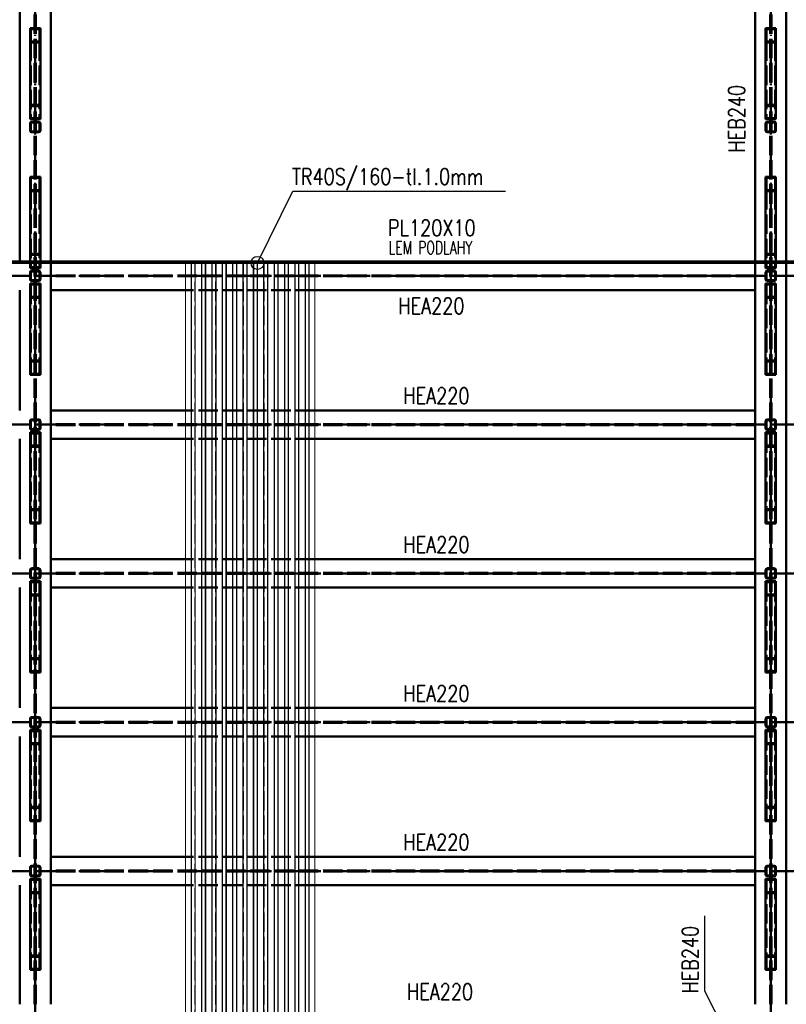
# Paper-space layout 'Layout1' of a CAD drawing. Extents: x -2 to 1033, y -36 to 596.
# Tile 9 of 60: x 184 to 302, y 98 to 250. Entities that reach past the tile are written whole.
import ezdxf

# ---------------------------------------------------------------- set-up
doc = ezdxf.new("R2010")
doc.units = 0
doc.linetypes.add('ACAD_ISO02W100', pattern=[15, 12, -3])
doc.linetypes.add('ACAD_ISO04W100', pattern=[30.5, 24, -3, 0.5, -3])
for name, color, linetype, lineweight in [('SS_2.ET-HALA_TaO-VESTAVBA_A1÷B2-P.NOSNIK', 172, 'CONTINUOUS', 50), ('SS_2.ET-HALA_TaO-VESTAVBA_A1÷B2-PODLAHA_LEM', 102, 'CONTINUOUS', 50), ('SS_2.ET-HALA_TaO-VESTAVBA_A1÷B2-TRAPEZ.PLECH', 153, 'CONTINUOUS', 18), ('SS_2.ET-HALA_TaO-VESTAVBA_A1÷B2-VAZBA', 200, 'CONTINUOUS', 50), ('SS_POPIS_PROFILU', 13, 'CONTINUOUS', 25), ('SS_SRAFY', 8, 'CONTINUOUS', 18)]:
    doc.layers.add(name, color=color, linetype=linetype, lineweight=lineweight)
doc.styles.add('romans.shx', font='romans.shx', dxfattribs={"height": 5})
pattern_1 = [(45, (-20.88442, -83.62095), (-0.044901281, 0.044901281), [])]

psp = doc.layouts.get("Layout1")

# ---------------------------------------------------------------- hatches: boundary and pattern name
at = {"layer": 'SS_SRAFY'}
h = psp.add_hatch(dxfattribs=at)
h.set_pattern_fill('ANSI31', color=5, scale=0.02, style=0)
h.set_pattern_definition(pattern_1)
h.paths.add_polyline_path([(186.8756, 234.1791), (185.7556, 234.1791, 0.41421356), (185.5156, 233.9391), (185.5156, 232.8191, 0.41421356), (185.7556, 232.5791), (186.8756, 232.5791, 0.41421356), (187.1156, 232.8191), (187.1156, 233.9391, 0.41421356)], flags=0)
h.paths.add_polyline_path([(186.9956, 233.9391), (186.9956, 232.8191, -0.41421356), (186.8756, 232.6991), (185.7556, 232.6991, -0.41421356), (185.6356, 232.8191), (185.6356, 233.9391, -0.41421356), (185.7556, 234.0591), (186.8756, 234.0591, -0.41421356)], flags=0)
h = psp.add_hatch(dxfattribs=at)
h.set_pattern_fill('ANSI31', color=5, scale=0.02, style=0)
h.set_pattern_definition(pattern_1)
h.paths.add_polyline_path([(299.3556, 234.1791, 0.41421356), (299.1156, 233.9391), (299.1156, 232.8191, 0.41421356), (299.3556, 232.5791), (300.4756, 232.5791, 0.41421356), (300.7156, 232.8191), (300.7156, 233.9391, 0.41421356), (300.4756, 234.1791)], flags=0)
h.paths.add_polyline_path([(299.3556, 234.0591), (300.4756, 234.0591, -0.41421356), (300.5956, 233.9391), (300.5956, 232.8191, -0.41421356), (300.4756, 232.6991), (299.3556, 232.6991, -0.41421356), (299.2356, 232.8191), (299.2356, 233.9391, -0.41421356)], flags=0)
h = psp.add_hatch(dxfattribs=at)
h.set_pattern_fill('ANSI31', color=5, scale=0.02, style=0)
h.set_pattern_definition(pattern_1)
h.paths.add_polyline_path([(185.7556, 211.1791, 0.41421356), (185.5156, 210.9391), (185.5156, 209.8191, 0.41421356), (185.7556, 209.5791), (186.8756, 209.5791, 0.41421356), (187.1156, 209.8191), (187.1156, 210.9391, 0.41421356), (186.8756, 211.1791)], flags=0)
h.paths.add_polyline_path([(185.7556, 211.0591), (186.8756, 211.0591, -0.41421356), (186.9956, 210.9391), (186.9956, 209.8191, -0.41421356), (186.8756, 209.6991), (185.7556, 209.6991, -0.41421356), (185.6356, 209.8191), (185.6356, 210.9391, -0.41421356)], flags=0)
h = psp.add_hatch(dxfattribs=at)
h.set_pattern_fill('ANSI31', color=5, scale=0.02, style=0)
h.set_pattern_definition(pattern_1)
h.paths.add_polyline_path([(299.3556, 211.1791, 0.41421356), (299.1156, 210.9391), (299.1156, 209.8191, 0.41421356), (299.3556, 209.5791), (300.4756, 209.5791, 0.41421356), (300.7156, 209.8191), (300.7156, 210.9391, 0.41421356), (300.4756, 211.1791)], flags=0)
h.paths.add_polyline_path([(299.3556, 211.0591), (300.4756, 211.0591, -0.41421356), (300.5956, 210.9391), (300.5956, 209.8191, -0.41421356), (300.4756, 209.6991), (299.3556, 209.6991, -0.41421356), (299.2356, 209.8191), (299.2356, 210.9391, -0.41421356)], flags=0)
h = psp.add_hatch(dxfattribs=at)
h.set_pattern_fill('ANSI31', color=5, scale=0.02, style=0)
h.set_pattern_definition(pattern_1)
h.paths.add_polyline_path([(186.8756, 188.1791), (185.7556, 188.1791, 0.41421356), (185.5156, 187.9391), (185.5156, 186.8191, 0.41421356), (185.7556, 186.5791), (186.8756, 186.5791, 0.41421356), (187.1156, 186.8191), (187.1156, 187.9391, 0.41421356)], flags=0)
h.paths.add_polyline_path([(186.9956, 187.9391), (186.9956, 186.8191, -0.41421356), (186.8756, 186.6991), (185.7556, 186.6991, -0.41421356), (185.6356, 186.8191), (185.6356, 187.9391, -0.41421356), (185.7556, 188.0591), (186.8756, 188.0591, -0.41421356)], flags=0)
h = psp.add_hatch(dxfattribs=at)
h.set_pattern_fill('ANSI31', color=5, scale=0.02, style=0)
h.set_pattern_definition(pattern_1)
h.paths.add_polyline_path([(300.4756, 188.1791), (299.3556, 188.1791, 0.41421356), (299.1156, 187.9391), (299.1156, 186.8191, 0.41421356), (299.3556, 186.5791), (300.4756, 186.5791, 0.41421356), (300.7156, 186.8191), (300.7156, 187.9391, 0.41421356)], flags=0)
h.paths.add_polyline_path([(300.5956, 187.9391), (300.5956, 186.8191, -0.41421356), (300.4756, 186.6991), (299.3556, 186.6991, -0.41421356), (299.2356, 186.8191), (299.2356, 187.9391, -0.41421356), (299.3556, 188.0591), (300.4756, 188.0591, -0.41421356)], flags=0)
h = psp.add_hatch(dxfattribs=at)
h.set_pattern_fill('ANSI31', color=5, scale=0.02, style=0)
h.set_pattern_definition(pattern_1)
h.paths.add_polyline_path([(186.8756, 165.1791), (185.7556, 165.1791, 0.41421356), (185.5156, 164.9391), (185.5156, 163.8191, 0.41421356), (185.7556, 163.5791), (186.8756, 163.5791, 0.41421356), (187.1156, 163.8191), (187.1156, 164.9391, 0.41421356)], flags=0)
h.paths.add_polyline_path([(186.9956, 164.9391), (186.9956, 163.8191, -0.41421356), (186.8756, 163.6991), (185.7556, 163.6991, -0.41421356), (185.6356, 163.8191), (185.6356, 164.9391, -0.41421356), (185.7556, 165.0591), (186.8756, 165.0591, -0.41421356)], flags=0)
h = psp.add_hatch(dxfattribs=at)
h.set_pattern_fill('ANSI31', color=5, scale=0.02, style=0)
h.set_pattern_definition(pattern_1)
h.paths.add_polyline_path([(299.3556, 165.1791, 0.41421356), (299.1156, 164.9391), (299.1156, 163.8191, 0.41421356), (299.3556, 163.5791), (300.4756, 163.5791, 0.41421356), (300.7156, 163.8191), (300.7156, 164.9391, 0.41421356), (300.4756, 165.1791)], flags=0)
h.paths.add_polyline_path([(299.3556, 165.0591), (300.4756, 165.0591, -0.41421356), (300.5956, 164.9391), (300.5956, 163.8191, -0.41421356), (300.4756, 163.6991), (299.3556, 163.6991, -0.41421356), (299.2356, 163.8191), (299.2356, 164.9391, -0.41421356)], flags=0)
h = psp.add_hatch(dxfattribs=at)
h.set_pattern_fill('ANSI31', color=5, scale=0.02, style=0)
h.set_pattern_definition(pattern_1)
h.paths.add_polyline_path([(186.8756, 142.1791), (185.7556, 142.1791, 0.41421356), (185.5156, 141.9391), (185.5156, 140.8191, 0.41421356), (185.7556, 140.5791), (186.8756, 140.5791, 0.41421356), (187.1156, 140.8191), (187.1156, 141.9391, 0.41421356)], flags=0)
h.paths.add_polyline_path([(186.9956, 141.9391), (186.9956, 140.8191, -0.41421356), (186.8756, 140.6991), (185.7556, 140.6991, -0.41421356), (185.6356, 140.8191), (185.6356, 141.9391, -0.41421356), (185.7556, 142.0591), (186.8756, 142.0591, -0.41421356)], flags=0)
h = psp.add_hatch(dxfattribs=at)
h.set_pattern_fill('ANSI31', color=5, scale=0.02, style=0)
h.set_pattern_definition(pattern_1)
h.paths.add_polyline_path([(300.4756, 142.1791), (299.3556, 142.1791, 0.41421356), (299.1156, 141.9391), (299.1156, 140.8191, 0.41421356), (299.3556, 140.5791), (300.4756, 140.5791, 0.41421356), (300.7156, 140.8191), (300.7156, 141.9391, 0.41421356)], flags=0)
h.paths.add_polyline_path([(300.5956, 141.9391), (300.5956, 140.8191, -0.41421356), (300.4756, 140.6991), (299.3556, 140.6991, -0.41421356), (299.2356, 140.8191), (299.2356, 141.9391, -0.41421356), (299.3556, 142.0591), (300.4756, 142.0591, -0.41421356)], flags=0)
h = psp.add_hatch(dxfattribs=at)
h.set_pattern_fill('ANSI31', color=5, scale=0.02, style=0)
h.set_pattern_definition(pattern_1)
h.paths.add_polyline_path([(185.7556, 119.1791, 0.41421356), (185.5156, 118.9391), (185.5156, 117.8191, 0.41421356), (185.7556, 117.5791), (186.8756, 117.5791, 0.41421356), (187.1156, 117.8191), (187.1156, 118.9391, 0.41421356), (186.8756, 119.1791)], flags=0)
h.paths.add_polyline_path([(185.7556, 119.0591), (186.8756, 119.0591, -0.41421356), (186.9956, 118.9391), (186.9956, 117.8191, -0.41421356), (186.8756, 117.6991), (185.7556, 117.6991, -0.41421356), (185.6356, 117.8191), (185.6356, 118.9391, -0.41421356)], flags=0)
h = psp.add_hatch(dxfattribs=at)
h.set_pattern_fill('ANSI31', color=5, scale=0.02, style=0)
h.set_pattern_definition(pattern_1)
h.paths.add_polyline_path([(300.4756, 119.1791), (299.3556, 119.1791, 0.41421356), (299.1156, 118.9391), (299.1156, 117.8191, 0.41421356), (299.3556, 117.5791), (300.4756, 117.5791, 0.41421356), (300.7156, 117.8191), (300.7156, 118.9391, 0.41421356)], flags=0)
h.paths.add_polyline_path([(300.5956, 118.9391), (300.5956, 117.8191, -0.41421356), (300.4756, 117.6991), (299.3556, 117.6991, -0.41421356), (299.2356, 117.8191), (299.2356, 118.9391, -0.41421356), (299.3556, 119.0591), (300.4756, 119.0591, -0.41421356)], flags=0)

# ---------------------------------------------------------------- linework, layer by layer
at = {"layer": 'SS_2.ET-HALA_TaO-VESTAVBA_A1÷B2-P.NOSNIK', "color": 3, "linetype": 'ACAD_ISO02W100', "ltscale": 0.25}
for p, q in [((297.5156, 212.3791), (297.5156, 212.5791)), ((297.5156, 210.4491), (188.7156, 210.4491)), ((297.5156, 210.3091), (188.7156, 210.3091)), ((229.5156, 208.1791), (209.5156, 208.1791)), ((229.5156, 189.5791), (209.5156, 189.5791)), ((297.5156, 187.4491), (188.7156, 187.4491)), ((297.5156, 187.3091), (188.7156, 187.3091)), ((229.5156, 185.1791), (209.5156, 185.1791)), ((229.5156, 166.5791), (209.5156, 166.5791)), ((297.5156, 164.4491), (188.7156, 164.4491)), ((297.5156, 164.3091), (188.7156, 164.3091)), ((229.5156, 162.1791), (209.5156, 162.1791)), ((229.5156, 143.5791), (209.5156, 143.5791)), ((297.5156, 141.4491), (188.7156, 141.4491)), ((297.5156, 141.3091), (188.7156, 141.3091)), ((229.5156, 139.1791), (209.5156, 139.1791)), ((229.5156, 120.5791), (209.5156, 120.5791)), ((297.5156, 118.4491), (188.7156, 118.4491)), ((297.5156, 118.3091), (188.7156, 118.3091)), ((229.5156, 116.1791), (209.5156, 116.1791))]:
    psp.add_line(p, q, dxfattribs=at)
at = {"layer": 'SS_2.ET-HALA_TaO-VESTAVBA_A1÷B2-P.NOSNIK', "color": 1, "linetype": 'Continuous', "ltscale": 0.25}
for p, q in [((297.5156, 208.1791), (297.5156, 212.3791)), ((209.5156, 208.1791), (188.7156, 208.1791)), ((297.5156, 208.1791), (229.5156, 208.1791)), ((209.5156, 189.5791), (188.7156, 189.5791)), ((297.5156, 189.5791), (229.5156, 189.5791)), ((297.5156, 185.1791), (297.5156, 189.5791)), ((209.5156, 185.1791), (188.7156, 185.1791)), ((297.5156, 185.1791), (229.5156, 185.1791)), ((209.5156, 166.5791), (188.7156, 166.5791)), ((297.5156, 166.5791), (229.5156, 166.5791)), ((297.5156, 162.1791), (297.5156, 166.5791)), ((209.5156, 162.1791), (188.7156, 162.1791)), ((297.5156, 162.1791), (229.5156, 162.1791)), ((209.5156, 143.5791), (188.7156, 143.5791)), ((297.5156, 143.5791), (229.5156, 143.5791)), ((297.5156, 139.1791), (297.5156, 143.5791)), ((209.5156, 139.1791), (188.7156, 139.1791)), ((297.5156, 139.1791), (229.5156, 139.1791)), ((209.5156, 120.5791), (188.7156, 120.5791)), ((297.5156, 120.5791), (229.5156, 120.5791)), ((297.5156, 116.1791), (297.5156, 120.5791)), ((209.5156, 116.1791), (188.7156, 116.1791)), ((297.5156, 116.1791), (229.5156, 116.1791))]:
    psp.add_line(p, q, dxfattribs=at)
at = {"layer": 'SS_2.ET-HALA_TaO-VESTAVBA_A1÷B2-P.NOSNIK', "color": 7, "linetype": 'ACAD_ISO04W100', "ltscale": 0.25}
for p, q in [((72.7156, 210.3791), (186.3156, 210.3791)), ((186.3156, 210.3791), (299.9156, 210.3791)), ((299.9156, 210.3791), (413.6156, 210.3791)), ((72.7156, 187.3791), (186.3156, 187.3791)), ((186.3156, 187.3791), (299.9156, 187.3791)), ((299.9156, 187.3791), (413.6156, 187.3791)), ((72.7156, 164.3791), (186.3156, 164.3791)), ((186.3156, 164.3791), (299.9156, 164.3791)), ((299.9156, 164.3791), (413.6156, 164.3791)), ((72.7156, 141.3791), (186.3156, 141.3791)), ((186.3156, 141.3791), (299.9156, 141.3791)), ((299.9156, 141.3791), (413.6156, 141.3791)), ((72.7156, 118.3791), (186.3156, 118.3791)), ((186.3156, 118.3791), (299.9156, 118.3791)), ((299.9156, 118.3791), (413.6156, 118.3791))]:
    psp.add_line(p, q, dxfattribs=at)
at = {"layer": 'SS_2.ET-HALA_TaO-VESTAVBA_A1÷B2-PODLAHA_LEM', "color": 1, "linetype": 'Continuous', "ltscale": 0.25}
for p, q in [((186.3156, 212.5791), (74.9156, 212.5791)), ((75.1156, 212.3791), (186.3156, 212.3791)), ((299.9156, 212.5791), (186.3156, 212.5791)), ((186.3156, 212.3791), (186.3156, 212.5791)), ((186.3156, 212.3791), (299.9156, 212.3791)), ((299.9156, 212.3791), (299.9156, 212.5791)), ((390.2856, 212.5791), (299.9156, 212.5791)), ((299.9156, 212.3791), (390.2856, 212.3791))]:
    psp.add_line(p, q, dxfattribs=at)
at = {"layer": 'SS_2.ET-HALA_TaO-VESTAVBA_A1÷B2-PODLAHA_LEM', "color": 7, "linetype": 'ACAD_ISO04W100', "ltscale": 0.25}
for p, q in [((186.3156, 212.5791), (74.9156, 212.5791)), ((299.9156, 212.5791), (186.3156, 212.5791)), ((390.2856, 212.5791), (299.9156, 212.5791))]:
    psp.add_line(p, q, dxfattribs=at)
at = {"layer": 'SS_2.ET-HALA_TaO-VESTAVBA_A1÷B2-PODLAHA_LEM', "color": 3, "linetype": 'ACAD_ISO02W100', "ltscale": 0.25}
for p, q in [((185.4956, 212.3791), (185.4956, 212.5791)), ((187.1356, 212.5791), (187.1356, 212.3791)), ((299.0956, 212.3791), (299.0956, 212.5791)), ((300.7356, 212.5791), (300.7356, 212.3791))]:
    psp.add_line(p, q, dxfattribs=at)
at = {"layer": 'SS_2.ET-HALA_TaO-VESTAVBA_A1÷B2-TRAPEZ.PLECH', "color": 5, "linetype": 'Continuous', "ltscale": 0.25}
for p, q in [((209.5156, 212.379), (209.5156, 63.9791)), ((210.3917, 212.379), (210.3917, 63.9791)), ((210.4567, 212.379), (210.4567, 63.9791)), ((210.9916, 212.379), (210.9916, 63.9791)), ((211.0394, 212.379), (211.0394, 63.9791)), ((211.9917, 212.379), (211.9917, 63.9791)), ((212.0396, 212.379), (212.0396, 63.9791)), ((212.5744, 212.379), (212.5744, 63.9791)), ((212.6394, 212.379), (212.6394, 63.9791)), ((213.5917, 212.379), (213.5917, 63.9791)), ((213.6567, 212.379), (213.6567, 63.9791)), ((214.1916, 212.379), (214.1916, 63.9791)), ((214.2394, 212.379), (214.2394, 63.9791)), ((215.1917, 212.379), (215.1917, 63.9791)), ((215.2396, 212.379), (215.2396, 63.9791)), ((215.7744, 212.379), (215.7744, 63.9791)), ((215.8394, 212.379), (215.8394, 63.9791)), ((216.7917, 212.379), (216.7917, 63.9791)), ((216.8567, 212.379), (216.8567, 63.9791)), ((217.3916, 212.379), (217.3916, 63.9791)), ((217.4394, 212.379), (217.4394, 63.9791)), ((218.3917, 212.379), (218.3917, 63.9791)), ((218.4396, 212.379), (218.4396, 63.9791)), ((218.9744, 212.379), (218.9744, 63.9791)), ((219.0394, 212.379), (219.0394, 63.9791)), ((219.9917, 212.379), (219.9917, 63.9791)), ((220.0567, 212.379), (220.0567, 63.9791)), ((220.5916, 212.379), (220.5916, 63.9791)), ((220.6394, 212.379), (220.6394, 63.9791)), ((221.5917, 212.379), (221.5917, 63.9791)), ((221.6396, 212.379), (221.6396, 63.9791)), ((222.1744, 212.379), (222.1744, 63.9791)), ((222.2394, 212.379), (222.2394, 63.9791)), ((223.1917, 212.379), (223.1917, 63.9791)), ((223.2567, 212.379), (223.2567, 63.9791)), ((223.7916, 212.379), (223.7916, 63.9791)), ((223.8394, 212.379), (223.8394, 63.9791)), ((224.7917, 212.379), (224.7917, 63.9791)), ((224.8396, 212.379), (224.8396, 63.9791)), ((225.3744, 212.379), (225.3744, 63.9791)), ((225.4394, 212.379), (225.4394, 63.9791)), ((226.3917, 212.379), (226.3917, 63.9791)), ((226.4567, 212.379), (226.4567, 63.9791)), ((226.9916, 212.379), (226.9916, 63.9791)), ((227.0394, 212.379), (227.0394, 63.9791)), ((227.9917, 212.379), (227.9917, 63.9791)), ((228.0396, 212.379), (228.0396, 63.9791)), ((228.5744, 212.379), (228.5744, 63.9791)), ((228.6394, 63.9791), (228.6394, 212.379)), ((229.5156, 63.9791), (229.5156, 212.379))]:
    psp.add_line(p, q, dxfattribs=at)
at = {"layer": 'SS_2.ET-HALA_TaO-VESTAVBA_A1÷B2-TRAPEZ.PLECH', "color": 5, "linetype": 'ACAD_ISO02W100', "ltscale": 0.25}
for p, q in [((210.4396, 63.9791), (210.4396, 212.379)), ((210.9744, 63.9791), (210.9744, 212.379)), ((212.0567, 63.9791), (212.0567, 212.379)), ((212.5916, 63.9791), (212.5916, 212.379)), ((213.6396, 63.9791), (213.6396, 212.379)), ((214.1744, 63.9791), (214.1744, 212.379)), ((215.2567, 63.9791), (215.2567, 212.379)), ((215.7916, 63.9791), (215.7916, 212.379)), ((216.8396, 63.9791), (216.8396, 212.379)), ((217.3744, 63.9791), (217.3744, 212.379)), ((218.4567, 63.9791), (218.4567, 212.379)), ((218.9916, 63.9791), (218.9916, 212.379)), ((220.0396, 63.9791), (220.0396, 212.379)), ((220.5744, 63.9791), (220.5744, 212.379)), ((221.6567, 63.9791), (221.6567, 212.379)), ((222.1916, 63.9791), (222.1916, 212.379)), ((223.2396, 63.9791), (223.2396, 212.379)), ((223.7744, 63.9791), (223.7744, 212.379)), ((224.8567, 63.9791), (224.8567, 212.379)), ((225.3916, 63.9791), (225.3916, 212.379)), ((226.4396, 63.9791), (226.4396, 212.379)), ((226.9744, 63.9791), (226.9744, 212.379)), ((228.0567, 63.9791), (228.0567, 212.379)), ((228.5916, 63.9791), (228.5916, 212.379))]:
    psp.add_line(p, q, dxfattribs=at)
at = {"layer": 'SS_2.ET-HALA_TaO-VESTAVBA_A1÷B2-VAZBA', "color": 7, "linetype": 'ACAD_ISO04W100', "ltscale": 0.25}
for p, q in [((186.3156, 322.9791), (186.3156, 95.3791)), ((299.9156, 322.9791), (299.9156, 95.3791)), ((186.3156, 233.3791), (186.3156, 247.5624)), ((299.9156, 233.3791), (299.9156, 247.5624)), ((186.3156, 210.3791), (186.3156, 224.5624)), ((299.9156, 210.3791), (299.9156, 224.5624)), ((186.3156, 210.3791), (186.3156, 196.1957)), ((299.9156, 210.3791), (299.9156, 196.1957)), ((186.3156, 187.3791), (186.3156, 173.1957)), ((299.9156, 187.3791), (299.9156, 173.1957)), ((186.3156, 164.3791), (186.3156, 150.1957)), ((299.9156, 164.3791), (299.9156, 150.1957)), ((186.3156, 141.3791), (186.3156, 127.1957)), ((299.9156, 141.3791), (299.9156, 127.1957)), ((186.3156, 118.3791), (186.3156, 104.1957)), ((299.9156, 118.3791), (299.9156, 104.1957))]:
    psp.add_line(p, q, dxfattribs=at)
at = {"layer": 'SS_2.ET-HALA_TaO-VESTAVBA_A1÷B2-VAZBA', "color": 1, "linetype": 'Continuous', "ltscale": 0.25}
for p, q in [((183.9156, 212.5791), (183.9156, 320.579)), ((188.7156, 212.5791), (188.7156, 320.579)), ((297.5156, 212.5791), (297.5156, 320.579)), ((302.3156, 212.5791), (302.3156, 320.579)), ((187.1156, 248.6704), (185.5156, 248.6704)), ((185.5156, 248.6704), (185.5156, 246.4543)), ((186.9956, 248.5042), (185.6356, 248.5042)), ((185.6356, 248.5042), (185.6356, 246.6205)), ((186.9956, 248.5042), (186.9956, 246.6205)), ((187.1156, 246.4543), (187.1156, 248.6704)), ((300.7156, 248.6704), (299.1156, 248.6704)), ((299.1156, 248.6704), (299.1156, 246.4543)), ((300.5956, 248.5042), (299.2356, 248.5042)), ((299.2356, 248.5042), (299.2356, 246.6205)), ((300.5956, 248.5042), (300.5956, 246.6205)), ((300.7156, 246.4543), (300.7156, 248.6704)), ((186.9956, 246.6205), (185.6356, 246.6205)), ((300.5956, 246.6205), (299.2356, 246.6205)), ((187.1156, 246.4543), (185.5156, 246.4543)), ((185.5156, 246.4543), (185.5156, 234.571)), ((187.1156, 234.571), (187.1156, 246.4543)), ((300.7156, 246.4543), (299.1156, 246.4543)), ((299.1156, 246.4543), (299.1156, 234.571)), ((300.7156, 234.571), (300.7156, 246.4543)), ((185.5156, 234.571), (187.1156, 234.571)), ((299.1156, 234.571), (300.7156, 234.571)), ((185.5156, 233.9391), (185.5156, 232.8191)), ((185.6356, 233.9391), (185.6356, 232.8191)), ((186.8756, 234.1791), (185.7556, 234.1791)), ((185.7556, 234.0591), (186.8756, 234.0591)), ((186.9956, 233.9391), (186.9956, 232.8191)), ((187.1156, 232.8191), (187.1156, 233.9391)), ((299.1156, 233.9391), (299.1156, 232.8191)), ((299.2356, 233.9391), (299.2356, 232.8191)), ((300.4756, 234.1791), (299.3556, 234.1791)), ((299.3556, 234.0591), (300.4756, 234.0591)), ((300.5956, 233.9391), (300.5956, 232.8191)), ((300.7156, 232.8191), (300.7156, 233.9391)), ((186.8756, 232.6991), (185.7556, 232.6991)), ((185.7556, 232.5791), (186.8756, 232.5791)), ((300.4756, 232.6991), (299.3556, 232.6991)), ((299.3556, 232.5791), (300.4756, 232.5791)), ((187.1156, 225.6704), (185.5156, 225.6704)), ((185.5156, 225.6704), (185.5156, 223.4543)), ((186.9956, 225.5042), (185.6356, 225.5042)), ((185.6356, 225.5042), (185.6356, 223.6205)), ((186.9956, 225.5042), (186.9956, 223.6205)), ((187.1156, 223.4543), (187.1156, 225.6704)), ((300.7156, 225.6704), (299.1156, 225.6704)), ((299.1156, 225.6704), (299.1156, 223.4543)), ((300.5956, 225.5042), (299.2356, 225.5042)), ((299.2356, 225.5042), (299.2356, 223.6205)), ((300.5956, 225.5042), (300.5956, 223.6205)), ((300.7156, 223.4543), (300.7156, 225.6704)), ((187.1156, 223.4543), (185.5156, 223.4543)), ((185.5156, 223.4543), (185.5156, 212.5791)), ((186.9956, 223.6205), (185.6356, 223.6205)), ((187.1156, 212.5791), (187.1156, 223.4543)), ((300.7156, 223.4543), (299.1156, 223.4543)), ((299.1156, 223.4543), (299.1156, 212.5791)), ((300.5956, 223.6205), (299.2356, 223.6205)), ((300.7156, 212.5791), (300.7156, 223.4543)), ((185.5156, 212.3791), (185.5156, 211.571)), ((185.5156, 211.571), (187.1156, 211.571)), ((187.1156, 211.571), (187.1156, 212.3791)), ((188.7156, 97.7791), (188.7156, 212.3791)), ((299.1156, 212.3791), (299.1156, 211.571)), ((299.1156, 211.571), (300.7156, 211.571)), ((300.7156, 211.571), (300.7156, 212.3791)), ((302.3156, 97.7791), (302.3156, 212.3791)), ((185.5156, 210.9391), (185.5156, 209.8191)), ((185.6356, 210.9391), (185.6356, 209.8191)), ((186.8756, 211.1791), (185.7556, 211.1791)), ((185.7556, 211.0591), (186.8756, 211.0591)), ((186.9956, 210.9391), (186.9956, 209.8191)), ((187.1156, 209.8191), (187.1156, 210.9391)), ((299.1156, 210.9391), (299.1156, 209.8191)), ((299.2356, 210.9391), (299.2356, 209.8191)), ((300.4756, 211.1791), (299.3556, 211.1791)), ((299.3556, 211.0591), (300.4756, 211.0591)), ((300.5956, 210.9391), (300.5956, 209.8191)), ((300.7156, 209.8191), (300.7156, 210.9391)), ((187.1156, 209.1871), (185.5156, 209.1871)), ((185.5156, 209.1871), (185.5156, 197.3038)), ((186.8756, 209.6991), (185.7556, 209.6991)), ((185.7556, 209.5791), (186.8756, 209.5791)), ((187.1156, 197.3038), (187.1156, 209.1871)), ((300.7156, 209.1871), (299.1156, 209.1871)), ((299.1156, 209.1871), (299.1156, 197.3038)), ((300.4756, 209.6991), (299.3556, 209.6991)), ((299.3556, 209.5791), (300.4756, 209.5791)), ((300.7156, 197.3038), (300.7156, 209.1871)), ((183.9156, 189.5791), (183.9156, 208.1791)), ((297.5156, 189.5791), (297.5156, 208.1791)), ((185.5156, 197.3038), (187.1156, 197.3038)), ((185.5156, 197.3038), (185.5156, 195.0877)), ((185.6356, 197.1376), (186.9956, 197.1376)), ((185.6356, 197.1376), (185.6356, 195.2539)), ((186.9956, 197.1376), (186.9956, 195.2539)), ((187.1156, 195.0877), (187.1156, 197.3038)), ((299.1156, 197.3038), (300.7156, 197.3038)), ((299.1156, 197.3038), (299.1156, 195.0877)), ((299.2356, 197.1376), (300.5956, 197.1376)), ((299.2356, 197.1376), (299.2356, 195.2539)), ((300.5956, 197.1376), (300.5956, 195.2539)), ((300.7156, 195.0877), (300.7156, 197.3038)), ((185.5156, 195.0877), (187.1156, 195.0877)), ((185.6356, 195.2539), (186.9956, 195.2539)), ((299.1156, 195.0877), (300.7156, 195.0877)), ((299.2356, 195.2539), (300.5956, 195.2539)), ((185.5156, 187.9391), (185.5156, 186.8191)), ((185.6356, 187.9391), (185.6356, 186.8191)), ((186.8756, 188.1791), (185.7556, 188.1791)), ((185.7556, 188.0591), (186.8756, 188.0591)), ((186.9956, 187.9391), (186.9956, 186.8191)), ((187.1156, 186.8191), (187.1156, 187.9391)), ((299.1156, 187.9391), (299.1156, 186.8191)), ((299.2356, 187.9391), (299.2356, 186.8191)), ((300.4756, 188.1791), (299.3556, 188.1791)), ((299.3556, 188.0591), (300.4756, 188.0591)), ((300.5956, 187.9391), (300.5956, 186.8191)), ((300.7156, 186.8191), (300.7156, 187.9391)), ((187.1156, 186.1871), (185.5156, 186.1871)), ((185.5156, 186.1871), (185.5156, 174.3038)), ((186.8756, 186.6991), (185.7556, 186.6991)), ((185.7556, 186.5791), (186.8756, 186.5791)), ((187.1156, 174.3038), (187.1156, 186.1871)), ((300.7156, 186.1871), (299.1156, 186.1871)), ((299.1156, 186.1871), (299.1156, 174.3038)), ((300.4756, 186.6991), (299.3556, 186.6991)), ((299.3556, 186.5791), (300.4756, 186.5791)), ((300.7156, 174.3038), (300.7156, 186.1871)), ((183.9156, 166.5791), (183.9156, 185.1791)), ((297.5156, 166.5791), (297.5156, 185.1791)), ((185.5156, 174.3038), (187.1156, 174.3038)), ((185.5156, 174.3038), (185.5156, 172.0877)), ((185.6356, 174.1376), (186.9956, 174.1376)), ((185.6356, 174.1376), (185.6356, 172.2539)), ((186.9956, 174.1376), (186.9956, 172.2539)), ((187.1156, 172.0877), (187.1156, 174.3038)), ((299.1156, 174.3038), (300.7156, 174.3038)), ((299.1156, 174.3038), (299.1156, 172.0877)), ((299.2356, 174.1376), (300.5956, 174.1376)), ((299.2356, 174.1376), (299.2356, 172.2539)), ((300.5956, 174.1376), (300.5956, 172.2539)), ((300.7156, 172.0877), (300.7156, 174.3038)), ((185.5156, 172.0877), (187.1156, 172.0877)), ((185.6356, 172.2539), (186.9956, 172.2539)), ((299.1156, 172.0877), (300.7156, 172.0877)), ((299.2356, 172.2539), (300.5956, 172.2539)), ((185.5156, 164.9391), (185.5156, 163.8191)), ((185.6356, 164.9391), (185.6356, 163.8191)), ((186.8756, 165.1791), (185.7556, 165.1791)), ((185.7556, 165.0591), (186.8756, 165.0591)), ((186.9956, 164.9391), (186.9956, 163.8191)), ((187.1156, 163.8191), (187.1156, 164.9391)), ((299.1156, 164.9391), (299.1156, 163.8191)), ((299.2356, 164.9391), (299.2356, 163.8191)), ((300.4756, 165.1791), (299.3556, 165.1791)), ((299.3556, 165.0591), (300.4756, 165.0591)), ((300.5956, 164.9391), (300.5956, 163.8191)), ((300.7156, 163.8191), (300.7156, 164.9391)), ((187.1156, 163.1871), (185.5156, 163.1871)), ((185.5156, 163.1871), (185.5156, 151.3038)), ((186.8756, 163.6991), (185.7556, 163.6991)), ((185.7556, 163.5791), (186.8756, 163.5791)), ((187.1156, 151.3038), (187.1156, 163.1871)), ((300.7156, 163.1871), (299.1156, 163.1871)), ((299.1156, 163.1871), (299.1156, 151.3038)), ((300.4756, 163.6991), (299.3556, 163.6991)), ((299.3556, 163.5791), (300.4756, 163.5791)), ((300.7156, 151.3038), (300.7156, 163.1871)), ((183.9156, 143.5791), (183.9156, 162.1791)), ((297.5156, 143.5791), (297.5156, 162.1791)), ((185.5156, 151.3038), (187.1156, 151.3038)), ((185.5156, 151.3038), (185.5156, 149.0877)), ((185.6356, 151.1376), (186.9956, 151.1376)), ((185.6356, 151.1376), (185.6356, 149.2539)), ((186.9956, 151.1376), (186.9956, 149.2539)), ((187.1156, 149.0877), (187.1156, 151.3038)), ((299.1156, 151.3038), (300.7156, 151.3038)), ((299.1156, 151.3038), (299.1156, 149.0877)), ((299.2356, 151.1376), (300.5956, 151.1376)), ((299.2356, 151.1376), (299.2356, 149.2539)), ((300.5956, 151.1376), (300.5956, 149.2539)), ((300.7156, 149.0877), (300.7156, 151.3038)), ((185.6356, 149.2539), (186.9956, 149.2539)), ((299.2356, 149.2539), (300.5956, 149.2539)), ((185.5156, 149.0877), (187.1156, 149.0877)), ((299.1156, 149.0877), (300.7156, 149.0877)), ((185.5156, 141.9391), (185.5156, 140.8191)), ((185.6356, 141.9391), (185.6356, 140.8191)), ((186.8756, 142.1791), (185.7556, 142.1791)), ((185.7556, 142.0591), (186.8756, 142.0591)), ((186.9956, 141.9391), (186.9956, 140.8191)), ((187.1156, 140.8191), (187.1156, 141.9391)), ((299.1156, 141.9391), (299.1156, 140.8191)), ((299.2356, 141.9391), (299.2356, 140.8191)), ((300.4756, 142.1791), (299.3556, 142.1791)), ((299.3556, 142.0591), (300.4756, 142.0591)), ((300.5956, 141.9391), (300.5956, 140.8191)), ((300.7156, 140.8191), (300.7156, 141.9391)), ((187.1156, 140.1871), (185.5156, 140.1871)), ((185.5156, 140.1871), (185.5156, 128.3038)), ((186.8756, 140.6991), (185.7556, 140.6991)), ((185.7556, 140.5791), (186.8756, 140.5791)), ((187.1156, 128.3038), (187.1156, 140.1871)), ((300.7156, 140.1871), (299.1156, 140.1871)), ((299.1156, 140.1871), (299.1156, 128.3038)), ((300.4756, 140.6991), (299.3556, 140.6991)), ((299.3556, 140.5791), (300.4756, 140.5791)), ((300.7156, 128.3038), (300.7156, 140.1871)), ((183.9156, 120.5791), (183.9156, 139.1791)), ((297.5156, 120.5791), (297.5156, 139.1791)), ((185.5156, 128.3038), (187.1156, 128.3038)), ((185.5156, 128.3038), (185.5156, 126.0877)), ((185.6356, 128.1376), (186.9956, 128.1376)), ((185.6356, 128.1376), (185.6356, 126.2539)), ((186.9956, 128.1376), (186.9956, 126.2539)), ((187.1156, 126.0877), (187.1156, 128.3038)), ((299.1156, 128.3038), (300.7156, 128.3038)), ((299.1156, 128.3038), (299.1156, 126.0877)), ((299.2356, 128.1376), (300.5956, 128.1376)), ((299.2356, 128.1376), (299.2356, 126.2539)), ((300.5956, 128.1376), (300.5956, 126.2539)), ((300.7156, 126.0877), (300.7156, 128.3038)), ((185.5156, 126.0877), (187.1156, 126.0877)), ((185.6356, 126.2539), (186.9956, 126.2539)), ((299.1156, 126.0877), (300.7156, 126.0877)), ((299.2356, 126.2539), (300.5956, 126.2539)), ((185.5156, 118.9391), (185.5156, 117.8191)), ((185.6356, 118.9391), (185.6356, 117.8191)), ((186.8756, 119.1791), (185.7556, 119.1791)), ((185.7556, 119.0591), (186.8756, 119.0591)), ((186.9956, 118.9391), (186.9956, 117.8191)), ((187.1156, 117.8191), (187.1156, 118.9391)), ((299.1156, 118.9391), (299.1156, 117.8191)), ((299.2356, 118.9391), (299.2356, 117.8191)), ((300.4756, 119.1791), (299.3556, 119.1791)), ((299.3556, 119.0591), (300.4756, 119.0591)), ((300.5956, 118.9391), (300.5956, 117.8191)), ((300.7156, 117.8191), (300.7156, 118.9391)), ((187.1156, 117.1871), (185.5156, 117.1871)), ((185.5156, 117.1871), (185.5156, 105.3038)), ((186.8756, 117.6991), (185.7556, 117.6991)), ((185.7556, 117.5791), (186.8756, 117.5791)), ((187.1156, 105.3038), (187.1156, 117.1871)), ((300.7156, 117.1871), (299.1156, 117.1871)), ((299.1156, 117.1871), (299.1156, 105.3038)), ((300.4756, 117.6991), (299.3556, 117.6991)), ((299.3556, 117.5791), (300.4756, 117.5791)), ((300.7156, 105.3038), (300.7156, 117.1871)), ((183.9156, 97.7791), (183.9156, 116.1791)), ((297.5156, 97.7791), (297.5156, 116.1791)), ((185.5156, 105.3038), (187.1156, 105.3038)), ((185.5156, 105.3038), (185.5156, 103.0877)), ((185.6356, 105.1376), (186.9956, 105.1376)), ((185.6356, 105.1376), (185.6356, 103.2539)), ((186.9956, 105.1376), (186.9956, 103.2539)), ((187.1156, 103.0877), (187.1156, 105.3038)), ((299.1156, 105.3038), (300.7156, 105.3038)), ((299.1156, 105.3038), (299.1156, 103.0877)), ((299.2356, 105.1376), (300.5956, 105.1376)), ((299.2356, 105.1376), (299.2356, 103.2539)), ((300.5956, 105.1376), (300.5956, 103.2539)), ((300.7156, 103.0877), (300.7156, 105.3038)), ((185.5156, 103.0877), (187.1156, 103.0877)), ((185.6356, 103.2539), (186.9956, 103.2539)), ((299.1156, 103.0877), (300.7156, 103.0877)), ((299.2356, 103.2539), (300.5956, 103.2539))]:
    psp.add_line(p, q, dxfattribs=at)
at = {"layer": 'SS_2.ET-HALA_TaO-VESTAVBA_A1÷B2-VAZBA', "color": 3, "linetype": 'ACAD_ISO02W100', "ltscale": 0.25}
for p, q in [((186.2156, 97.7791), (186.2156, 320.579)), ((186.4156, 97.7791), (186.4156, 320.579)), ((299.8156, 97.7791), (299.8156, 320.579)), ((300.0156, 97.7791), (300.0156, 320.579)), ((185.6356, 246.6205), (185.6356, 234.7372)), ((186.9956, 246.6205), (186.9956, 234.7372)), ((299.2356, 246.6205), (299.2356, 234.7372)), ((300.5956, 246.6205), (300.5956, 234.7372)), ((185.5156, 236.7871), (187.1156, 236.7871)), ((185.6356, 236.6209), (186.9956, 236.6209)), ((299.1156, 236.7871), (300.7156, 236.7871)), ((299.2356, 236.6209), (300.5956, 236.6209)), ((185.6356, 234.7372), (186.9956, 234.7372)), ((299.2356, 234.7372), (300.5956, 234.7372)), ((185.6356, 223.6205), (185.6356, 211.7372)), ((186.9956, 223.6205), (186.9956, 211.7372)), ((299.2356, 223.6205), (299.2356, 211.7372)), ((300.5956, 223.6205), (300.5956, 211.7372)), ((185.5156, 213.7871), (187.1156, 213.7871)), ((185.6356, 213.6209), (186.9956, 213.6209)), ((299.1156, 213.7871), (300.7156, 213.7871)), ((299.2356, 213.6209), (300.5956, 213.6209)), ((185.5156, 212.5791), (185.5156, 212.3791)), ((185.6356, 211.7372), (186.9956, 211.7372)), ((187.1156, 212.3791), (187.1156, 212.5791)), ((188.7156, 212.3791), (188.7156, 212.5791)), ((299.1156, 212.5791), (299.1156, 212.3791)), ((299.2356, 211.7372), (300.5956, 211.7372)), ((300.7156, 212.3791), (300.7156, 212.5791)), ((302.3156, 212.3791), (302.3156, 212.5791)), ((186.9956, 209.0209), (185.6356, 209.0209)), ((185.6356, 209.0209), (185.6356, 197.1376)), ((186.9956, 209.0209), (186.9956, 197.1376)), ((300.5956, 209.0209), (299.2356, 209.0209)), ((299.2356, 209.0209), (299.2356, 197.1376)), ((300.5956, 209.0209), (300.5956, 197.1376)), ((186.9956, 207.1372), (185.6356, 207.1372)), ((300.5956, 207.1372), (299.2356, 207.1372)), ((187.1156, 206.971), (185.5156, 206.971)), ((300.7156, 206.971), (299.1156, 206.971)), ((186.9956, 186.0209), (185.6356, 186.0209)), ((185.6356, 186.0209), (185.6356, 174.1376)), ((186.9956, 186.0209), (186.9956, 174.1376)), ((300.5956, 186.0209), (299.2356, 186.0209)), ((299.2356, 186.0209), (299.2356, 174.1376)), ((300.5956, 186.0209), (300.5956, 174.1376)), ((187.1156, 183.971), (185.5156, 183.971)), ((186.9956, 184.1372), (185.6356, 184.1372)), ((300.7156, 183.971), (299.1156, 183.971)), ((300.5956, 184.1372), (299.2356, 184.1372)), ((186.9956, 163.0209), (185.6356, 163.0209)), ((185.6356, 163.0209), (185.6356, 151.1376)), ((186.9956, 163.0209), (186.9956, 151.1376)), ((300.5956, 163.0209), (299.2356, 163.0209)), ((299.2356, 163.0209), (299.2356, 151.1376)), ((300.5956, 163.0209), (300.5956, 151.1376)), ((187.1156, 160.971), (185.5156, 160.971)), ((186.9956, 161.1372), (185.6356, 161.1372)), ((300.7156, 160.971), (299.1156, 160.971)), ((300.5956, 161.1372), (299.2356, 161.1372)), ((186.9956, 140.0209), (185.6356, 140.0209)), ((185.6356, 140.0209), (185.6356, 128.1376)), ((186.9956, 140.0209), (186.9956, 128.1376)), ((300.5956, 140.0209), (299.2356, 140.0209)), ((299.2356, 140.0209), (299.2356, 128.1376)), ((300.5956, 140.0209), (300.5956, 128.1376)), ((187.1156, 137.971), (185.5156, 137.971)), ((186.9956, 138.1372), (185.6356, 138.1372)), ((300.7156, 137.971), (299.1156, 137.971)), ((300.5956, 138.1372), (299.2356, 138.1372)), ((186.9956, 117.0209), (185.6356, 117.0209)), ((185.6356, 117.0209), (185.6356, 105.1376)), ((186.9956, 117.0209), (186.9956, 105.1376)), ((300.5956, 117.0209), (299.2356, 117.0209)), ((299.2356, 117.0209), (299.2356, 105.1376)), ((300.5956, 117.0209), (300.5956, 105.1376)), ((187.1156, 114.971), (185.5156, 114.971)), ((186.9956, 115.1372), (185.6356, 115.1372)), ((300.7156, 114.971), (299.1156, 114.971)), ((300.5956, 115.1372), (299.2356, 115.1372))]:
    psp.add_line(p, q, dxfattribs=at)
at = {"layer": 'SS_2.ET-HALA_TaO-VESTAVBA_A1÷B2-VAZBA', "color": 1, "linetype": 'Continuous', "ltscale": 0.25}
for centre, start, end in [((185.7556, 233.9391), 90, 180), ((186.8756, 233.9391), 0, 90), ((299.3556, 233.9391), 90, 180), ((300.4756, 233.9391), 0, 90), ((185.7556, 232.8191), 180, 270), ((186.8756, 232.8191), 270, 0), ((299.3556, 232.8191), 180, 270), ((300.4756, 232.8191), 270, 0), ((185.7556, 210.9391), 90, 180), ((186.8756, 210.9391), 0, 90), ((299.3556, 210.9391), 90, 180), ((300.4756, 210.9391), 0, 90), ((185.7556, 209.8191), 180, 270), ((186.8756, 209.8191), 270, 0), ((299.3556, 209.8191), 180, 270), ((300.4756, 209.8191), 270, 0), ((185.7556, 187.9391), 90, 180), ((186.8756, 187.9391), 0, 90), ((299.3556, 187.9391), 90, 180), ((300.4756, 187.9391), 0, 90), ((185.7556, 186.8191), 180, 270), ((186.8756, 186.8191), 270, 0), ((299.3556, 186.8191), 180, 270), ((300.4756, 186.8191), 270, 0), ((185.7556, 164.9391), 90, 180), ((186.8756, 164.9391), 0, 90), ((299.3556, 164.9391), 90, 180), ((300.4756, 164.9391), 0, 90), ((185.7556, 163.8191), 180, 270), ((186.8756, 163.8191), 270, 0), ((299.3556, 163.8191), 180, 270), ((300.4756, 163.8191), 270, 0), ((185.7556, 141.9391), 90, 180), ((186.8756, 141.9391), 0, 90), ((299.3556, 141.9391), 90, 180), ((300.4756, 141.9391), 0, 90), ((185.7556, 140.8191), 180, 270), ((186.8756, 140.8191), 270, 0), ((299.3556, 140.8191), 180, 270), ((300.4756, 140.8191), 270, 0), ((185.7556, 118.9391), 90, 180), ((186.8756, 118.9391), 0, 90), ((299.3556, 118.9391), 90, 180), ((300.4756, 118.9391), 0, 90), ((185.7556, 117.8191), 180, 270), ((186.8756, 117.8191), 270, 0), ((299.3556, 117.8191), 180, 270), ((300.4756, 117.8191), 270, 0)]:
    psp.add_arc(centre, 0.24, start, end, dxfattribs=at)
at = {"layer": 'SS_2.ET-HALA_TaO-VESTAVBA_A1÷B2-VAZBA', "color": 1, "linetype": 'Continuous', "ltscale": 0.25, "extrusion": (0, 0, -1)}
for centre, start, end in [((-185.7556, 233.9391), 0, 90), ((-186.8756, 233.9391), 90, 180), ((-299.3556, 209.8191), 270, 0), ((-300.4756, 209.8191), 180, 270), ((-185.7556, 186.8191), 270, 0), ((-186.8756, 186.8191), 180, 270), ((-299.3556, 186.8191), 270, 0), ((-300.4756, 186.8191), 180, 270), ((-185.7556, 164.9391), 0, 90), ((-186.8756, 164.9391), 90, 180), ((-299.3556, 163.8191), 270, 0), ((-300.4756, 163.8191), 180, 270), ((-185.7556, 141.9391), 0, 90), ((-186.8756, 141.9391), 90, 180), ((-299.3556, 140.8191), 270, 0), ((-300.4756, 140.8191), 180, 270), ((-185.7556, 118.9391), 0, 90), ((-186.8756, 118.9391), 90, 180), ((-299.3556, 118.9391), 0, 90), ((-300.4756, 118.9391), 90, 180), ((-299.3556, 117.8191), 270, 0), ((-300.4756, 117.8191), 180, 270)]:
    psp.add_arc(centre, 0.12, start, end, dxfattribs=at)
at = {"layer": 'SS_2.ET-HALA_TaO-VESTAVBA_A1÷B2-VAZBA', "color": 1, "linetype": 'Continuous', "ltscale": 0.25, "extrusion": (-1.51582e-13, 6.27875e-14, -1)}
for centre in [(-299.3556, 233.9391), (-185.7556, 187.9391), (-299.3556, 187.9391), (-299.3556, 141.9391)]:
    psp.add_arc(centre, 0.12, 0, 90, dxfattribs=at)
at = {"layer": 'SS_2.ET-HALA_TaO-VESTAVBA_A1÷B2-VAZBA', "color": 1, "linetype": 'Continuous', "ltscale": 0.25, "extrusion": (6.27875e-14, 1.51582e-13, -1)}
for centre in [(-300.4756, 233.9391), (-186.8756, 187.9391), (-300.4756, 187.9391), (-300.4756, 141.9391)]:
    psp.add_arc(centre, 0.12, 90, 180, dxfattribs=at)
at = {"layer": 'SS_2.ET-HALA_TaO-VESTAVBA_A1÷B2-VAZBA', "color": 1, "linetype": 'Continuous', "ltscale": 0.25, "extrusion": (1.51582e-13, 6.27875e-14, -1)}
for centre in [(-185.7556, 232.8191), (-185.7556, 209.8191), (-185.7556, 163.8191), (-185.7556, 140.8191)]:
    psp.add_arc(centre, 0.12, 270, 0, dxfattribs=at)
at = {"layer": 'SS_2.ET-HALA_TaO-VESTAVBA_A1÷B2-VAZBA', "color": 1, "linetype": 'Continuous', "ltscale": 0.25, "extrusion": (-6.27875e-14, 1.51582e-13, -1)}
for centre in [(-186.8756, 232.8191), (-186.8756, 209.8191), (-186.8756, 163.8191), (-186.8756, 140.8191)]:
    psp.add_arc(centre, 0.12, 180, 270, dxfattribs=at)
at = {"layer": 'SS_2.ET-HALA_TaO-VESTAVBA_A1÷B2-VAZBA', "color": 1, "linetype": 'Continuous', "ltscale": 0.25, "extrusion": (-3.03165e-13, -1.25575e-13, -1)}
psp.add_arc((-299.3556, 232.8191), 0.12, 270, 0, dxfattribs=at)
at = {"layer": 'SS_2.ET-HALA_TaO-VESTAVBA_A1÷B2-VAZBA', "color": 1, "linetype": 'Continuous', "ltscale": 0.25, "extrusion": (1.25575e-13, -3.03165e-13, -1)}
psp.add_arc((-300.4756, 232.8191), 0.12, 180, 270, dxfattribs=at)
at = {"layer": 'SS_2.ET-HALA_TaO-VESTAVBA_A1÷B2-VAZBA', "color": 1, "linetype": 'Continuous', "ltscale": 0.25, "extrusion": (3.03165e-13, -1.25575e-13, -1)}
psp.add_arc((-185.7556, 210.9391), 0.12, 0, 90, dxfattribs=at)
at = {"layer": 'SS_2.ET-HALA_TaO-VESTAVBA_A1÷B2-VAZBA', "color": 1, "linetype": 'Continuous', "ltscale": 0.25, "extrusion": (-1.25575e-13, -3.03165e-13, -1)}
psp.add_arc((-186.8756, 210.9391), 0.12, 90, 180, dxfattribs=at)
at = {"layer": 'SS_2.ET-HALA_TaO-VESTAVBA_A1÷B2-VAZBA', "color": 1, "linetype": 'Continuous', "ltscale": 0.25, "extrusion": (1.51582e-13, -6.27875e-14, -1)}
for centre in [(-299.3556, 210.9391), (-299.3556, 164.9391)]:
    psp.add_arc(centre, 0.12, 0, 90, dxfattribs=at)
at = {"layer": 'SS_2.ET-HALA_TaO-VESTAVBA_A1÷B2-VAZBA', "color": 1, "linetype": 'Continuous', "ltscale": 0.25, "extrusion": (-6.27875e-14, -1.51582e-13, -1)}
for centre in [(-300.4756, 210.9391), (-300.4756, 164.9391)]:
    psp.add_arc(centre, 0.12, 90, 180, dxfattribs=at)
at = {"layer": 'SS_2.ET-HALA_TaO-VESTAVBA_A1÷B2-VAZBA', "color": 1, "linetype": 'Continuous', "ltscale": 0.25, "extrusion": (-1.51582e-13, -6.27875e-14, -1)}
psp.add_arc((-185.7556, 117.8191), 0.12, 270, 0, dxfattribs=at)
at = {"layer": 'SS_2.ET-HALA_TaO-VESTAVBA_A1÷B2-VAZBA', "color": 1, "linetype": 'Continuous', "ltscale": 0.25, "extrusion": (6.27875e-14, -1.51582e-13, -1)}
psp.add_arc((-186.8756, 117.8191), 0.12, 180, 270, dxfattribs=at)
at = {"layer": 'SS_POPIS_PROFILU', "color": 0, "linetype": 'ByBlock', "lineweight": -2}
psp.add_line((220.6394, 212.379), (221.522, 214.1738), dxfattribs=at)
at = {"layer": 'SS_POPIS_PROFILU', "color": 13}
for points in [[(220.6394, 212.379), (226.0892, 223.4611), (258.9464, 223.4611)], [(297.5156, 84.5307), (289.7296, 99.8201), (289.7296, 111.4391)]]:
    psp.add_lwpolyline(points, dxfattribs=at)
at = {"layer": 'SS_POPIS_PROFILU', "color": 0, "linetype": 'ByBlock', "lineweight": -2}
psp.add_circle((220.6394, 212.379), 1, dxfattribs=at)

# ---------------------------------------------------------------- texts
at = {"layer": 'SS_POPIS_PROFILU', "color": 13, "style": 'romans.shx', "width": 0.8}
for p in [(295.8979, 229.4277), (288.7296, 99.443)]:
    psp.add_text('HEB240', height=2.5, rotation=90, dxfattribs=at).set_placement(p)
at = {"layer": 'SS_POPIS_PROFILU', "color": 13, "style": 'romans.shx'}
for s, height, width, p in [('TR40S/160-tl.1.0mm', 2.5, 0.8, (225.9736, 224.4611)), ('PL120X10', 2.5, 0.8, (240.7938, 216.5375)), ('LEM PODLAHY', 2, 0.7, (240.907, 213.7375)), ('HEA220', 2.5, 0.8, (242.41, 204.4769)), ('HEA220', 2.5, 0.8, (243.1806, 190.6001)), ('HEA220', 2.5, 0.8, (243.1806, 167.5791)), ('HEA220', 2.5, 0.8, (243.1806, 144.5791)), ('HEA220', 2.5, 0.8, (243.1806, 121.6001)), ('HEA220', 2.5, 0.8, (243.7384, 98.4789))]:
    psp.add_text(s, height=height, dxfattribs=dict(at, width=width)).set_placement(p)

doc.saveas('drawing.dxf')
